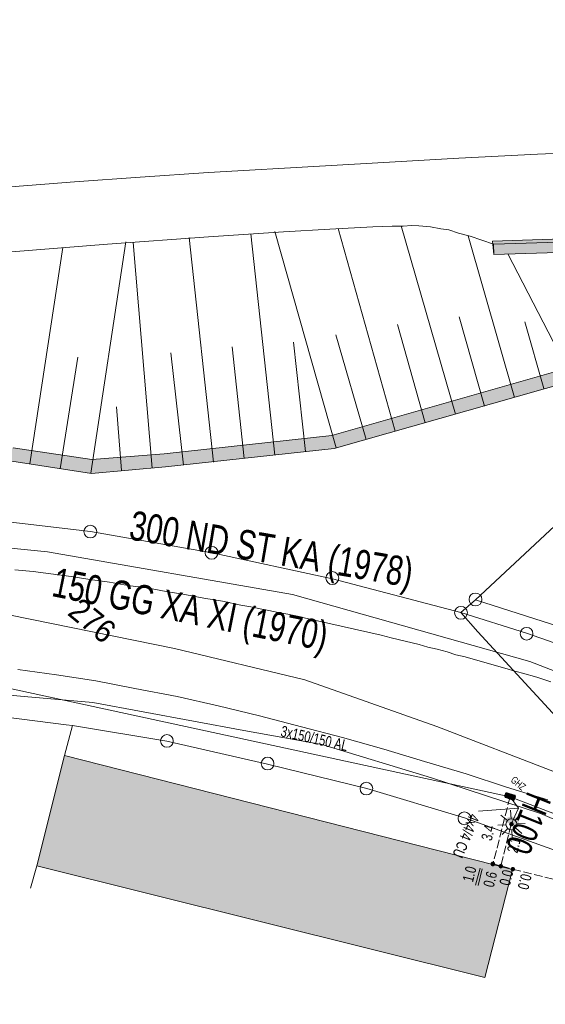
# Model space of a CAD drawing. Header units: metres. Extents: x -740 to 758, y -633 to 854.
# Tile 6 of 256: x -416 to -391, y -214 to -166. Entities that reach past the tile are written whole.
import ezdxf

# ---------------------------------------------------------------- set-up
doc = ezdxf.new("R2010")
doc.units = ezdxf.units.M
doc.header["$MEASUREMENT"] = 0
doc.linetypes.add('416_125', pattern=[0.5408, 0.416, -0.1248])
for name, color, linetype in [('Gas.LOVION', 7, 'Continuous'), ('Gis.LOVION', 7, 'Continuous'), ('Grundkarte.LOVION', 7, 'Continuous'), ('Grundkarte_Text.LOVION', 7, 'Continuous'), ('Strom.LOVION', 7, 'Continuous'), ('StromBemass.LOVION', 7, 'Continuous'), ('Telko.LOVION', 7, 'Continuous'), ('Wasser.LOVION', 7, 'Continuous')]:
    doc.layers.add(name, color=color, linetype=linetype)
doc.styles.add('ERSTELLTER_STIL_1', font='arial.ttf')

msp = doc.modelspace()

# ---------------------------------------------------------------- hatches: boundary and pattern name
at = {"layer": 'Grundkarte.LOVION', "linetype": 'Continuous', "lineweight": 18}
for points in [[(-393.167, -177.019), (-378.081, -176.549), (-375.578, -176.452), (-374.161, -176.432), (-371.568, -176.355), (-369.299, -176.281), (-360.96, -176.028), (-353.472, -175.828), (-353.503, -175.21), (-360.964, -175.378), (-369.304, -175.632), (-371.604, -175.679), (-374.198, -175.755), (-375.582, -175.802), (-376.083, -175.821), (-378.117, -175.873), (-393.23, -176.375)], [(-378.431, -175.992), (-379.565, -176.783), (-381.974, -178.141), (-384.562, -179.783), (-387.162, -181.309), (-389.582, -182.55), (-401.054, -185.829), (-409.214, -186.716), (-412.733, -187.001), (-416.572, -186.43), (-420.868, -186.023), (-424.502, -185.728), (-430.488, -185.87), (-430.605, -185.881), (-432.874, -185.955), (-436.603, -185.906), (-440.634, -186.093), (-442.167, -186.125), (-441.396, -186.759), (-440.597, -186.769), (-436.598, -186.556), (-432.869, -186.605), (-430.601, -186.531), (-430.484, -186.52), (-424.556, -186.383), (-420.922, -186.678), (-416.626, -187.086), (-412.755, -187.683), (-409.151, -187.36), (-400.933, -186.468), (-389.344, -183.177), (-386.87, -181.871), (-384.244, -180.314), (-381.624, -178.698), (-379.247, -177.313), (-378.081, -176.549)], [(-415.411, -206.769), (-393.599, -212.203), (-392.25, -206.958), (-414.073, -201.407)]]:
    msp.add_hatch(color=254, dxfattribs=at).paths.add_polyline_path(points)
at = {"layer": 'Strom.LOVION', "linetype": 'Continuous', "lineweight": 13}
for points in [[(-392.16, -203.343), (-392.512, -203.215), (-392.571, -203.221), (-392.597, -203.253), (-392.644, -203.376), (-392.628, -203.389), (-392.623, -203.448), (-392.593, -203.445), (-392.241, -203.573), (-392.225, -203.586), (-392.196, -203.583), (-392.156, -203.535), (-392.109, -203.412), (-392.125, -203.399), (-392.131, -203.341)], [(-392.657, -204.604), (-391.963, -204.905), (-391.966, -204.876), (-391.939, -204.844), (-391.942, -204.815), (-391.929, -204.799), (-391.94, -204.682), (-391.957, -204.668), (-391.965, -204.581), (-391.997, -204.554), (-392, -204.525), (-392.129, -204.419), (-392.158, -204.422), (-392.19, -204.396), (-392.219, -204.399), (-392.252, -204.372), (-392.398, -204.386), (-392.411, -204.402), (-392.47, -204.408), (-392.483, -204.424), (-392.512, -204.427), (-392.565, -204.491), (-392.594, -204.494), (-392.607, -204.51), (-392.605, -204.54)]]:
    msp.add_hatch(color=7, dxfattribs=at).paths.add_polyline_path(points)
at = {"layer": 'StromBemass.LOVION', "linetype": 'Continuous', "lineweight": 13}
for points in [[(-392.3, -203.461), (-392.293, -203.451), (-392.287, -203.44), (-392.283, -203.429), (-392.28, -203.417), (-392.278, -203.405), (-392.278, -203.393), (-392.28, -203.381), (-392.283, -203.369), (-392.287, -203.358), (-392.293, -203.347), (-392.301, -203.338), (-392.309, -203.329), (-392.318, -203.321), (-392.329, -203.315), (-392.34, -203.309), (-392.351, -203.306), (-392.363, -203.303), (-392.375, -203.303), (-392.387, -203.304), (-392.399, -203.306), (-392.411, -203.31), (-392.422, -203.315), (-392.432, -203.321), (-392.441, -203.329), (-392.45, -203.338), (-392.457, -203.348), (-392.462, -203.359), (-392.467, -203.37), (-392.47, -203.382), (-392.471, -203.394), (-392.471, -203.406), (-392.47, -203.418), (-392.467, -203.43), (-392.462, -203.441), (-392.456, -203.451), (-392.449, -203.461), (-392.441, -203.47), (-392.431, -203.478), (-392.421, -203.484), (-392.41, -203.489), (-392.399, -203.493), (-392.387, -203.495), (-392.375, -203.496), (-392.362, -203.495), (-392.35, -203.493), (-392.339, -203.489), (-392.328, -203.484), (-392.318, -203.477), (-392.308, -203.47)], [(-392.329, -203.444), (-392.324, -203.437), (-392.321, -203.431), (-392.318, -203.424), (-392.316, -203.416), (-392.315, -203.408), (-392.315, -203.401), (-392.316, -203.393), (-392.318, -203.386), (-392.321, -203.379), (-392.325, -203.372), (-392.329, -203.366), (-392.335, -203.36), (-392.34, -203.355), (-392.347, -203.351), (-392.354, -203.348), (-392.361, -203.345), (-392.369, -203.344), (-392.376, -203.344), (-392.384, -203.344), (-392.392, -203.346), (-392.399, -203.348), (-392.406, -203.351), (-392.412, -203.355), (-392.418, -203.36), (-392.424, -203.366), (-392.428, -203.372), (-392.432, -203.379), (-392.434, -203.386), (-392.436, -203.394), (-392.437, -203.401), (-392.437, -203.409), (-392.436, -203.416), (-392.434, -203.424), (-392.432, -203.431), (-392.428, -203.438), (-392.423, -203.444), (-392.418, -203.45), (-392.412, -203.454), (-392.406, -203.459), (-392.399, -203.462), (-392.391, -203.464), (-392.384, -203.466), (-392.376, -203.466), (-392.368, -203.465), (-392.361, -203.464), (-392.354, -203.462), (-392.347, -203.458), (-392.34, -203.454), (-392.334, -203.449)], [(-392.235, -204.806), (-392.228, -204.797), (-392.223, -204.787), (-392.219, -204.776), (-392.216, -204.765), (-392.214, -204.754), (-392.214, -204.742), (-392.216, -204.731), (-392.219, -204.719), (-392.223, -204.709), (-392.229, -204.699), (-392.235, -204.689), (-392.243, -204.681), (-392.252, -204.674), (-392.262, -204.668), (-392.272, -204.663), (-392.283, -204.659), (-392.295, -204.657), (-392.306, -204.656), (-392.318, -204.657), (-392.329, -204.659), (-392.34, -204.663), (-392.35, -204.668), (-392.36, -204.674), (-392.369, -204.681), (-392.377, -204.69), (-392.383, -204.699), (-392.389, -204.709), (-392.393, -204.72), (-392.396, -204.731), (-392.397, -204.743), (-392.397, -204.754), (-392.396, -204.765), (-392.393, -204.777), (-392.389, -204.787), (-392.383, -204.797), (-392.376, -204.807), (-392.368, -204.815), (-392.359, -204.822), (-392.35, -204.828), (-392.339, -204.833), (-392.328, -204.837), (-392.317, -204.839), (-392.306, -204.84), (-392.294, -204.839), (-392.283, -204.837), (-392.272, -204.833), (-392.261, -204.828), (-392.252, -204.822), (-392.243, -204.815)], [(-392.268, -204.793), (-392.263, -204.787), (-392.259, -204.78), (-392.257, -204.773), (-392.255, -204.765), (-392.254, -204.758), (-392.254, -204.75), (-392.255, -204.743), (-392.257, -204.735), (-392.26, -204.728), (-392.263, -204.721), (-392.268, -204.715), (-392.273, -204.71), (-392.279, -204.705), (-392.285, -204.701), (-392.292, -204.697), (-392.3, -204.695), (-392.307, -204.694), (-392.315, -204.693), (-392.322, -204.694), (-392.33, -204.695), (-392.337, -204.698), (-392.344, -204.701), (-392.351, -204.705), (-392.357, -204.71), (-392.362, -204.716), (-392.366, -204.722), (-392.37, -204.728), (-392.373, -204.736), (-392.375, -204.743), (-392.375, -204.751), (-392.375, -204.758), (-392.374, -204.766), (-392.373, -204.773), (-392.37, -204.78), (-392.366, -204.787), (-392.361, -204.793), (-392.356, -204.799), (-392.35, -204.804), (-392.344, -204.808), (-392.337, -204.811), (-392.33, -204.813), (-392.322, -204.815), (-392.314, -204.815), (-392.307, -204.815), (-392.299, -204.813), (-392.292, -204.811), (-392.285, -204.808), (-392.279, -204.803), (-392.273, -204.798)], [(-393.146, -206.746), (-393.139, -206.737), (-393.133, -206.726), (-393.129, -206.716), (-393.126, -206.704), (-393.125, -206.693), (-393.125, -206.681), (-393.126, -206.67), (-393.129, -206.659), (-393.133, -206.648), (-393.139, -206.638), (-393.146, -206.629), (-393.154, -206.62), (-393.163, -206.613), (-393.173, -206.607), (-393.183, -206.602), (-393.194, -206.598), (-393.205, -206.596), (-393.217, -206.596), (-393.228, -206.596), (-393.24, -206.599), (-393.251, -206.602), (-393.261, -206.607), (-393.271, -206.613), (-393.28, -206.621), (-393.288, -206.629), (-393.294, -206.639), (-393.3, -206.649), (-393.304, -206.659), (-393.307, -206.671), (-393.308, -206.682), (-393.308, -206.694), (-393.307, -206.705), (-393.304, -206.716), (-393.3, -206.727), (-393.294, -206.737), (-393.287, -206.746), (-393.279, -206.755), (-393.27, -206.762), (-393.261, -206.768), (-393.25, -206.773), (-393.239, -206.777), (-393.228, -206.779), (-393.216, -206.779), (-393.205, -206.779), (-393.193, -206.777), (-393.182, -206.773), (-393.172, -206.768), (-393.162, -206.762), (-393.153, -206.754)], [(-393.167, -206.725), (-393.162, -206.718), (-393.159, -206.712), (-393.156, -206.704), (-393.154, -206.697), (-393.153, -206.689), (-393.153, -206.682), (-393.154, -206.674), (-393.156, -206.667), (-393.159, -206.66), (-393.163, -206.653), (-393.167, -206.647), (-393.172, -206.641), (-393.178, -206.636), (-393.185, -206.632), (-393.192, -206.629), (-393.199, -206.627), (-393.207, -206.625), (-393.214, -206.625), (-393.222, -206.625), (-393.229, -206.627), (-393.237, -206.629), (-393.244, -206.633), (-393.25, -206.637), (-393.256, -206.642), (-393.261, -206.647), (-393.266, -206.653), (-393.269, -206.66), (-393.272, -206.667), (-393.274, -206.675), (-393.275, -206.682), (-393.275, -206.69), (-393.274, -206.697), (-393.272, -206.705), (-393.269, -206.712), (-393.265, -206.719), (-393.261, -206.725), (-393.256, -206.73), (-393.25, -206.735), (-393.243, -206.739), (-393.236, -206.743), (-393.229, -206.745), (-393.221, -206.746), (-393.214, -206.747), (-393.206, -206.746), (-393.199, -206.745), (-393.191, -206.742), (-393.185, -206.739), (-393.178, -206.735), (-393.172, -206.73)], [(-393.167, -206.725), (-393.162, -206.718), (-393.159, -206.712), (-393.156, -206.704), (-393.154, -206.697), (-393.153, -206.689), (-393.153, -206.682), (-393.154, -206.674), (-393.156, -206.667), (-393.159, -206.66), (-393.163, -206.653), (-393.167, -206.647), (-393.172, -206.641), (-393.178, -206.636), (-393.185, -206.632), (-393.192, -206.629), (-393.199, -206.627), (-393.207, -206.625), (-393.214, -206.625), (-393.222, -206.625), (-393.229, -206.627), (-393.237, -206.629), (-393.244, -206.633), (-393.25, -206.637), (-393.256, -206.642), (-393.261, -206.647), (-393.266, -206.653), (-393.269, -206.66), (-393.272, -206.667), (-393.274, -206.675), (-393.275, -206.682), (-393.275, -206.69), (-393.274, -206.697), (-393.272, -206.705), (-393.269, -206.712), (-393.265, -206.719), (-393.261, -206.725), (-393.256, -206.73), (-393.25, -206.735), (-393.243, -206.739), (-393.236, -206.743), (-393.229, -206.745), (-393.221, -206.746), (-393.214, -206.747), (-393.206, -206.746), (-393.199, -206.745), (-393.191, -206.742), (-393.185, -206.739), (-393.178, -206.735), (-393.172, -206.73)], [(-392.752, -206.852), (-392.745, -206.842), (-392.74, -206.832), (-392.735, -206.82), (-392.732, -206.809), (-392.731, -206.797), (-392.731, -206.785), (-392.732, -206.773), (-392.735, -206.762), (-392.74, -206.751), (-392.746, -206.74), (-392.753, -206.731), (-392.761, -206.722), (-392.77, -206.715), (-392.78, -206.708), (-392.791, -206.703), (-392.802, -206.7), (-392.814, -206.697), (-392.826, -206.697), (-392.838, -206.698), (-392.849, -206.7), (-392.861, -206.704), (-392.871, -206.709), (-392.881, -206.715), (-392.89, -206.723), (-392.899, -206.731), (-392.905, -206.741), (-392.911, -206.751), (-392.916, -206.763), (-392.918, -206.774), (-392.92, -206.786), (-392.92, -206.798), (-392.918, -206.81), (-392.915, -206.821), (-392.911, -206.832), (-392.905, -206.842), (-392.898, -206.852), (-392.89, -206.861), (-392.881, -206.868), (-392.871, -206.875), (-392.86, -206.88), (-392.849, -206.883), (-392.837, -206.885), (-392.825, -206.886), (-392.813, -206.885), (-392.802, -206.883), (-392.79, -206.879), (-392.779, -206.874), (-392.769, -206.868), (-392.76, -206.86)], [(-392.783, -206.818), (-392.779, -206.812), (-392.775, -206.805), (-392.772, -206.798), (-392.77, -206.79), (-392.769, -206.782), (-392.769, -206.774), (-392.77, -206.767), (-392.772, -206.759), (-392.775, -206.752), (-392.779, -206.745), (-392.784, -206.739), (-392.789, -206.733), (-392.795, -206.728), (-392.802, -206.724), (-392.809, -206.72), (-392.816, -206.718), (-392.824, -206.717), (-392.832, -206.716), (-392.84, -206.717), (-392.847, -206.718), (-392.855, -206.721), (-392.862, -206.724), (-392.868, -206.728), (-392.874, -206.733), (-392.88, -206.739), (-392.884, -206.745), (-392.888, -206.752), (-392.891, -206.759), (-392.893, -206.767), (-392.894, -206.775), (-392.894, -206.783), (-392.893, -206.79), (-392.891, -206.798), (-392.888, -206.805), (-392.884, -206.812), (-392.879, -206.818), (-392.874, -206.824), (-392.868, -206.829), (-392.861, -206.833), (-392.854, -206.836), (-392.847, -206.839), (-392.839, -206.84), (-392.831, -206.841), (-392.823, -206.84), (-392.816, -206.839), (-392.808, -206.836), (-392.801, -206.833), (-392.795, -206.829), (-392.789, -206.824)], [(-392.783, -206.818), (-392.779, -206.812), (-392.775, -206.805), (-392.772, -206.798), (-392.77, -206.79), (-392.769, -206.782), (-392.769, -206.774), (-392.77, -206.767), (-392.772, -206.759), (-392.775, -206.752), (-392.779, -206.745), (-392.784, -206.739), (-392.789, -206.733), (-392.795, -206.728), (-392.802, -206.724), (-392.809, -206.72), (-392.816, -206.718), (-392.824, -206.717), (-392.832, -206.716), (-392.84, -206.717), (-392.847, -206.718), (-392.855, -206.721), (-392.862, -206.724), (-392.868, -206.728), (-392.874, -206.733), (-392.88, -206.739), (-392.884, -206.745), (-392.888, -206.752), (-392.891, -206.759), (-392.893, -206.767), (-392.894, -206.775), (-392.894, -206.783), (-392.893, -206.79), (-392.891, -206.798), (-392.888, -206.805), (-392.884, -206.812), (-392.879, -206.818), (-392.874, -206.824), (-392.868, -206.829), (-392.861, -206.833), (-392.854, -206.836), (-392.847, -206.839), (-392.839, -206.84), (-392.831, -206.841), (-392.823, -206.84), (-392.816, -206.839), (-392.808, -206.836), (-392.801, -206.833), (-392.795, -206.829), (-392.789, -206.824)], [(-392.174, -206.999), (-392.168, -206.99), (-392.162, -206.979), (-392.158, -206.969), (-392.155, -206.957), (-392.154, -206.946), (-392.154, -206.934), (-392.155, -206.923), (-392.158, -206.912), (-392.162, -206.901), (-392.168, -206.891), (-392.175, -206.881), (-392.183, -206.873), (-392.192, -206.866), (-392.201, -206.86), (-392.212, -206.855), (-392.223, -206.851), (-392.234, -206.849), (-392.246, -206.848), (-392.257, -206.849), (-392.269, -206.851), (-392.28, -206.855), (-392.29, -206.86), (-392.3, -206.866), (-392.309, -206.873), (-392.317, -206.882), (-392.324, -206.891), (-392.329, -206.901), (-392.333, -206.912), (-392.336, -206.923), (-392.338, -206.935), (-392.338, -206.947), (-392.336, -206.958), (-392.333, -206.969), (-392.329, -206.98), (-392.323, -206.99), (-392.317, -206.999), (-392.309, -207.008), (-392.3, -207.015), (-392.29, -207.021), (-392.279, -207.026), (-392.268, -207.03), (-392.257, -207.032), (-392.245, -207.033), (-392.234, -207.032), (-392.222, -207.03), (-392.211, -207.026), (-392.201, -207.021), (-392.191, -207.015), (-392.182, -207.008)], [(-392.2, -206.971), (-392.195, -206.965), (-392.192, -206.958), (-392.189, -206.951), (-392.187, -206.944), (-392.186, -206.937), (-392.186, -206.929), (-392.187, -206.921), (-392.189, -206.914), (-392.192, -206.907), (-392.195, -206.9), (-392.2, -206.894), (-392.205, -206.889), (-392.211, -206.884), (-392.217, -206.88), (-392.224, -206.877), (-392.232, -206.874), (-392.239, -206.873), (-392.247, -206.872), (-392.254, -206.873), (-392.262, -206.874), (-392.269, -206.877), (-392.276, -206.88), (-392.282, -206.884), (-392.288, -206.889), (-392.293, -206.894), (-392.298, -206.901), (-392.301, -206.907), (-392.304, -206.914), (-392.306, -206.922), (-392.307, -206.929), (-392.307, -206.937), (-392.306, -206.944), (-392.304, -206.952), (-392.301, -206.959), (-392.297, -206.965), (-392.293, -206.972), (-392.288, -206.977), (-392.282, -206.982), (-392.275, -206.986), (-392.269, -206.989), (-392.261, -206.992), (-392.254, -206.993), (-392.246, -206.993), (-392.239, -206.993), (-392.231, -206.991), (-392.224, -206.989), (-392.217, -206.986), (-392.211, -206.982), (-392.205, -206.977)], [(-392.2, -206.971), (-392.195, -206.965), (-392.192, -206.958), (-392.189, -206.951), (-392.187, -206.944), (-392.186, -206.937), (-392.186, -206.929), (-392.187, -206.921), (-392.189, -206.914), (-392.192, -206.907), (-392.195, -206.9), (-392.2, -206.894), (-392.205, -206.889), (-392.211, -206.884), (-392.217, -206.88), (-392.224, -206.877), (-392.232, -206.874), (-392.239, -206.873), (-392.247, -206.872), (-392.254, -206.873), (-392.262, -206.874), (-392.269, -206.877), (-392.276, -206.88), (-392.282, -206.884), (-392.288, -206.889), (-392.293, -206.894), (-392.298, -206.901), (-392.301, -206.907), (-392.304, -206.914), (-392.306, -206.922), (-392.307, -206.929), (-392.307, -206.937), (-392.306, -206.944), (-392.304, -206.952), (-392.301, -206.959), (-392.297, -206.965), (-392.293, -206.972), (-392.288, -206.977), (-392.282, -206.982), (-392.275, -206.986), (-392.269, -206.989), (-392.261, -206.992), (-392.254, -206.993), (-392.246, -206.993), (-392.239, -206.993), (-392.231, -206.991), (-392.224, -206.989), (-392.217, -206.986), (-392.211, -206.982), (-392.205, -206.977)]]:
    msp.add_hatch(color=7, dxfattribs=at).paths.add_polyline_path(points)

# ---------------------------------------------------------------- linework, layer by layer
at = {"layer": 'Gas.LOVION', "color": 5, "linetype": 'Continuous', "lineweight": 18}
msp.add_lwpolyline([(-437.073, -190.311), (-426.788, -190.311), (-414.894, -191.498), (-402.973, -193.568), (-391.408, -196.827), (-382.73, -200.19), (-381.914, -200.672), (-372.815, -205.915), (-370.392, -207.422), (-358.486, -215.538), (-352.518, -220.201), (-346.387, -225.616), (-341.085, -230.728), (-332.608, -239.283), (-329.468, -242.834), (-323.923, -249.518), (-322.297, -251.339), (-319.784, -254.67), (-318.528, -256.778), (-312.004, -268.037), (-306.107, -281.041)], dxfattribs=at)
at = {"layer": 'Gis.LOVION', "color": 44, "linetype": 'Continuous', "lineweight": 18}
for points in [[(-392.355, -204.072), (-392.315, -204.482)], [(-392.498, -204.574), (-392.819, -204.309)], [(-392.13, -204.552), (-391.863, -204.26)], [(-392.978, -204.798), (-392.582, -204.774)], [(-392.757, -205.249), (-392.49, -204.957)], [(-392.292, -205.012), (-392.282, -205.424)], [(-392.109, -204.92), (-391.801, -205.2)], [(-392.039, -204.736), (-391.642, -204.712)]]:
    msp.add_lwpolyline(points, dxfattribs=at)
msp.add_circle((-392.311, -204.754), 0.268, dxfattribs=at)
at = {"layer": 'Grundkarte.LOVION', "color": 8, "linetype": 'Continuous', "lineweight": 18}
for points in [[(-345.917, -171.483), (-353.444, -171.273), (-357.744, -171.132), (-362.032, -171.108), (-364.157, -171.138), (-366.223, -171.163), (-370.377, -171.303), (-381.272, -171.718), (-386.688, -171.952), (-391.043, -172.141), (-394.866, -172.338), (-398.247, -172.521), (-401.362, -172.707), (-407.065, -173.028), (-410.381, -173.264), (-413.581, -173.488), (-416.69, -173.733)], [(-393.187, -176.518), (-360.979, -175.527), (-353.491, -175.327)], [(-314.588, -181.454), (-348.93, -180.26), (-355.631, -181.861), (-369.85, -176.69), (-375.599, -176.543), (-388.756, -188.883), (-394.065, -193.835), (-394.775, -194.437), (-401.023, -192.801), (-406.88, -191.542), (-412.805, -190.495), (-419.74, -189.696)], [(-438.536, -189.11), (-433.727, -189.024), (-426.737, -189.168), (-419.74, -189.696), (-412.805, -190.495), (-406.88, -191.542), (-401.023, -192.801), (-394.775, -194.437), (-391.572, -195.454), (-386.889, -197.094), (-381.418, -199.545), (-371.962, -205.27), (-364.715, -210.473), (-356.181, -216.141), (-353.542, -218.04), (-348.778, -221.417), (-345.345, -224.184)], [(-419.74, -189.696), (-412.805, -190.495), (-406.88, -191.542), (-401.023, -192.801), (-394.775, -194.437), (-393.943, -195.39), (-388.389, -201.408)], [(-390.395, -197.821), (-391.067, -197.591), (-391.766, -197.394), (-392.252, -197.264), (-392.465, -197.196), (-394.563, -196.603), (-395.016, -196.5), (-395.443, -196.364), (-395.929, -196.234), (-396.382, -196.131), (-396.809, -195.995), (-398.17, -195.685), (-398.655, -195.555), (-403.19, -194.521), (-403.67, -194.449), (-404.123, -194.346), (-404.544, -194.269), (-404.998, -194.165), (-405.478, -194.094), (-406.385, -193.887), (-407.286, -193.739), (-408.219, -193.564), (-409.12, -193.416), (-410.054, -193.241), (-410.981, -193.125), (-411.882, -192.976), (-412.842, -192.834), (-413.743, -192.686), (-415.599, -192.453), (-416.494, -192.363)], [(-346.04, -234.006), (-352.079, -228.774), (-355.542, -226.304), (-358.651, -224.126), (-367.019, -218.648), (-372.402, -214.978), (-377.703, -210.945), (-382.55, -207.015), (-388.389, -201.408), (-393.943, -195.39), (-394.775, -194.437), (-391.572, -195.454), (-386.889, -197.094), (-381.418, -199.545), (-371.962, -205.27), (-364.715, -210.473), (-356.181, -216.141), (-353.542, -218.04), (-348.778, -221.417), (-345.345, -224.184)], [(-390.542, -203.569), (-392.554, -202.939), (-394.508, -202.302), (-396.547, -201.703), (-398.527, -201.099), (-400.534, -200.527), (-402.535, -200.013), (-404.568, -199.473), (-406.595, -198.991), (-408.59, -198.536), (-410.638, -198.145), (-412.537, -197.769), (-414.456, -197.484), (-416.344, -197.225)], [(-389.939, -206.111), (-394.595, -204.439), (-399.345, -203.011), (-404.189, -201.83), (-409.087, -200.713), (-413.683, -199.95), (-413.982, -199.92), (-419.969, -199.146)], [(-389.939, -206.111), (-394.595, -204.439), (-399.345, -203.011), (-404.189, -201.83), (-409.087, -200.713), (-413.683, -199.95), (-413.982, -199.92), (-419.969, -199.146)], [(-419.969, -199.146), (-413.982, -199.92), (-413.683, -199.95), (-414.073, -201.407), (-415.411, -206.769), (-415.717, -207.863)], [(-415.717, -207.863), (-415.411, -206.769), (-414.073, -201.407), (-413.683, -199.95), (-409.087, -200.713), (-404.189, -201.83), (-399.345, -203.011), (-394.595, -204.439), (-389.939, -206.111)]]:
    msp.add_lwpolyline(points, dxfattribs=at)
at = {"layer": 'Grundkarte.LOVION', "color": 253, "linetype": 'Continuous', "lineweight": 18}
for points in [[(-416.69, -173.733), (-413.581, -173.488), (-410.381, -173.264), (-407.065, -173.028), (-401.362, -172.707), (-398.247, -172.521), (-394.866, -172.338), (-391.043, -172.141), (-386.688, -171.952), (-381.272, -171.718), (-370.377, -171.303), (-366.223, -171.163), (-364.157, -171.138), (-362.032, -171.108), (-357.744, -171.132), (-353.444, -171.273), (-345.917, -171.483)], [(-416.69, -173.733), (-413.581, -173.488), (-410.381, -173.264), (-407.065, -173.028), (-401.362, -172.707), (-398.247, -172.521), (-394.866, -172.338), (-391.043, -172.141), (-386.688, -171.952), (-381.272, -171.718), (-370.377, -171.303), (-366.223, -171.163), (-364.157, -171.138), (-362.032, -171.108), (-357.744, -171.132), (-353.444, -171.273), (-345.917, -171.483)], [(-238.874, -199.204), (-245.995, -196.205), (-314.588, -181.454), (-348.93, -180.26), (-355.631, -181.861), (-369.85, -176.69), (-375.599, -176.543), (-388.756, -188.883), (-394.065, -193.835), (-394.775, -194.437), (-401.023, -192.801), (-406.88, -191.542), (-412.805, -190.495), (-419.74, -189.696), (-426.737, -189.168), (-433.727, -189.024), (-438.536, -189.11)], [(-238.874, -199.204), (-245.995, -196.205), (-314.588, -181.454), (-348.93, -180.26), (-355.631, -181.861), (-369.85, -176.69), (-375.599, -176.543), (-388.756, -188.883), (-394.065, -193.835), (-394.775, -194.437), (-401.023, -192.801), (-406.88, -191.542), (-412.805, -190.495), (-419.74, -189.696), (-426.737, -189.168), (-433.727, -189.024), (-438.536, -189.11)], [(-415.717, -207.863), (-415.411, -206.769), (-414.073, -201.407), (-413.683, -199.95), (-409.087, -200.713), (-404.189, -201.83), (-399.345, -203.011), (-394.595, -204.439), (-389.939, -206.111), (-384.488, -208.652), (-384.334, -210.233), (-384.841, -211.701), (-395.663, -224.346)]]:
    msp.add_lwpolyline(points, dxfattribs=at)
at = {"layer": 'Grundkarte.LOVION', "color": 7, "linetype": 'Continuous', "lineweight": 13}
msp.add_lwpolyline([(-393.167, -177.019), (-393.23, -176.375), (-378.117, -175.873), (-376.083, -175.821), (-375.582, -175.802), (-374.198, -175.755), (-371.604, -175.679), (-369.304, -175.632), (-360.964, -175.378), (-353.503, -175.21), (-353.472, -175.828), (-360.96, -176.028), (-369.299, -176.281), (-371.568, -176.355), (-374.161, -176.432), (-375.578, -176.452), (-378.081, -176.549)], close=True, dxfattribs=at)
for points in [[(-378.081, -176.549), (-393.167, -177.019), (-393.187, -176.518), (-394.319, -176.127), (-394.895, -175.976), (-395.354, -175.814), (-395.743, -175.763), (-396.255, -175.666), (-396.82, -175.632), (-397.177, -175.608), (-397.587, -175.648), (-398.12, -175.641), (-399.062, -175.674), (-401.149, -175.79), (-403.412, -175.922), (-407.054, -176.16), (-411.984, -176.524), (-416.237, -176.851), (-424.771, -177.538)], [(-397.972, -185.617), (-400.739, -175.75)], [(-395.037, -184.798), (-397.678, -175.627)], [(-416.572, -186.43), (-412.733, -187.001), (-409.214, -186.716), (-401.054, -185.829), (-389.582, -182.55), (-387.162, -181.309), (-384.562, -179.783), (-381.974, -178.141), (-379.565, -176.783), (-378.431, -175.992), (-378.081, -176.549), (-379.247, -177.313), (-381.624, -178.698), (-384.244, -180.314), (-386.87, -181.871), (-389.344, -183.177), (-400.933, -186.468), (-409.151, -187.36), (-412.755, -187.683), (-416.626, -187.086)], [(-406.809, -187.131), (-407.996, -176.193)], [(-403.828, -186.78), (-404.999, -176.018)], [(-400.848, -186.43), (-403.828, -175.904)], [(-392.161, -183.984), (-394.409, -176.106)], [(-415.757, -187.208), (-414.156, -176.677)], [(-412.787, -187.656), (-411.079, -176.406)], [(-409.795, -187.423), (-410.722, -176.43)], [(-389.285, -183.171), (-392.491, -176.982)], [(-393.628, -184.394), (-394.851, -180.051)], [(-396.505, -185.207), (-397.858, -180.433)], [(-390.726, -183.549), (-391.664, -180.301)], [(-399.381, -186.02), (-400.853, -180.933)], [(-405.319, -186.956), (-405.91, -181.516)], [(-402.338, -186.605), (-402.918, -181.283)], [(-414.285, -187.448), (-413.427, -182.015)], [(-408.273, -187.274), (-408.896, -181.808)], [(-416.626, -187.086), (-412.755, -187.683), (-409.151, -187.36), (-400.933, -186.468), (-389.344, -183.177)], [(-411.291, -187.539), (-411.536, -184.431)]]:
    msp.add_lwpolyline(points, dxfattribs=at)
at = {"layer": 'Grundkarte.LOVION', "color": 253, "linetype": 'Continuous', "lineweight": 18}
msp.add_lwpolyline([(-391.572, -195.454), (-394.775, -194.437), (-394.065, -193.835), (-388.756, -188.883), (-375.599, -176.543), (-369.85, -176.69), (-355.631, -181.861), (-348.93, -180.26), (-348.635, -184.487), (-338.363, -215.492), (-338.238, -215.864), (-353.542, -218.04), (-356.181, -216.141), (-364.715, -210.473), (-371.962, -205.27), (-381.418, -199.545), (-386.889, -197.094)], close=True, dxfattribs=at)
at = {"layer": 'Grundkarte.LOVION', "color": 8, "linetype": 'Continuous', "lineweight": 18}
for points in [[(-394.065, -193.835), (-388.756, -188.883), (-386.377, -191.754), (-382.707, -195.74), (-380.122, -198.295)], [(-394.775, -194.437), (-394.065, -193.835), (-380.122, -198.295), (-378.664, -199.6), (-373.768, -203.732), (-371.962, -205.27), (-381.418, -199.545), (-386.889, -197.094), (-391.572, -195.454)], [(-415.411, -206.769), (-414.073, -201.407), (-392.25, -206.958), (-393.599, -212.203)]]:
    msp.add_lwpolyline(points, close=True, dxfattribs=at)
at = {"layer": 'Grundkarte.LOVION', "color": 9, "linetype": 'Continuous', "lineweight": 18}
for centre, radius in [((-412.814, -190.506), 0.311), ((-406.91, -191.537), 0.312), ((-401.03, -192.77), 0.313), ((-394.06, -193.811), 0.313), ((-394.767, -194.46), 0.314), ((-391.571, -195.477), 0.31), ((-409.081, -200.694), 0.31), ((-404.182, -201.797), 0.312), ((-399.369, -203.014), 0.311), ((-394.598, -204.465), 0.312)]:
    msp.add_circle(centre, radius, dxfattribs=at)
at = {"layer": 'Strom.LOVION', "color": 150, "linetype": 'Continuous', "lineweight": 18}
for points in [[(-364.503, -220.043), (-373.945, -213.252), (-377.846, -209.939), (-378.136, -209.539), (-378.34, -208.967), (-379.685, -207.754), (-380.542, -206.996), (-387.172, -205.235), (-388.613, -204.859), (-392.375, -203.409), (-423.626, -196.652)], [(-392.375, -203.409), (-391.967, -203.96), (-392.318, -204.748)]]:
    msp.add_lwpolyline(points, dxfattribs=at)
at = {"layer": 'Strom.LOVION', "color": 7, "linetype": 'Continuous', "lineweight": 13}
msp.add_lwpolyline([(-392.16, -203.343), (-392.131, -203.341), (-392.125, -203.399), (-392.109, -203.412), (-392.156, -203.535), (-392.196, -203.583), (-392.225, -203.586), (-392.241, -203.573), (-392.593, -203.445), (-392.623, -203.448), (-392.628, -203.389), (-392.644, -203.376), (-392.597, -203.253), (-392.571, -203.221), (-392.512, -203.215)], close=True, dxfattribs=at)
msp.add_lwpolyline([(-393.918, -204.106), (-391.967, -203.96)], dxfattribs=at)
at = {"layer": 'StromBemass.LOVION', "color": 7, "linetype": '416_125', "lineweight": 13}
for points in [[(-392.375, -203.409), (-393.208, -206.682), (-392.829, -206.778)], [(-392.318, -204.748), (-392.829, -206.778), (-392.253, -206.929), (-388.374, -207.909), (-388.28, -207.959), (-387.888, -208.039), (-387.172, -205.235)]]:
    msp.add_lwpolyline(points, dxfattribs=at)
at = {"layer": 'StromBemass.LOVION', "color": 7, "linetype": 'Continuous', "lineweight": 13}
for points in [[(-394.053, -207.711), (-393.838, -206.892)], [(-393.933, -207.729), (-393.731, -206.926)]]:
    msp.add_lwpolyline(points, dxfattribs=at)
for centre, radius in [((-392.375, -203.399), 0.0967), ((-392.376, -203.405), 0.0612), ((-392.306, -204.748), 0.0916), ((-392.315, -204.754), 0.0609), ((-393.217, -206.688), 0.092), ((-393.214, -206.686), 0.0609), ((-393.214, -206.686), 0.0609), ((-392.825, -206.791), 0.0947), ((-392.831, -206.778), 0.0623), ((-392.831, -206.778), 0.0623), ((-392.246, -206.94), 0.0922), ((-392.246, -206.933), 0.0605), ((-392.246, -206.933), 0.0605)]:
    msp.add_circle(centre, radius, dxfattribs=at)
at = {"layer": 'Telko.LOVION', "color": 1, "linetype": 'Continuous', "lineweight": 18}
msp.add_lwpolyline([(-272.017, -137.421), (-318.169, -206.188), (-318.486, -206.574), (-318.986, -206.755), (-339.508, -221.766), (-340.587, -222.818), (-341.586, -223.935), (-343.042, -225.215), (-343.63, -225.701), (-344.275, -225.306), (-346.749, -224.189), (-359.461, -218.56), (-368.58, -214.323), (-378.612, -209.955), (-387.807, -205.548), (-390.892, -204.224), (-396.203, -202.497), (-401.549, -200.877), (-405.34, -200.184), (-412.684, -198.833), (-416.039, -198.526), (-422.779, -197.914), (-428.171, -197.628)], dxfattribs=at)
at = {"layer": 'Wasser.LOVION', "color": 150, "linetype": 'Continuous', "lineweight": 18}
msp.add_lwpolyline([(-432.542, -194.036), (-423.01, -194.035), (-417.761, -194.364), (-408.715, -196.199), (-402.374, -197.722), (-395.946, -199.99), (-390.218, -202.193), (-389.449, -202.502), (-387.661, -203.11), (-386.15, -203.598), (-384.498, -204.176), (-382.77, -204.76), (-376.978, -209.898), (-375.131, -211.55), (-361.484, -221.152), (-350.648, -229.195), (-349.817, -229.69), (-347.545, -231.611), (-344.059, -234.315)], dxfattribs=at)

# ---------------------------------------------------------------- texts
at = {"layer": 'Gas.LOVION', "color": 5, "linetype": 'Continuous', "lineweight": 18, "insert": (-411.051, -191.298), "char_height": 1.42279, "attachment_point": 7, "rotation": 350.2742, "style": 'ERSTELLTER_STIL_1'}
msp.add_mtext('{\\A1;\\W0.72102x;300 ND ST KA (1978)}', dxfattribs=at)
at = {"layer": 'Grundkarte_Text.LOVION', "color": 7, "linetype": 'Continuous', "lineweight": 13, "insert": (-413.985, -194.539), "char_height": 1.12431, "attachment_point": 7, "rotation": 320.5837, "style": 'ERSTELLTER_STIL_1'}
msp.add_mtext('{\\A1;\\W0.89450x;276}', dxfattribs=at)
at = {"layer": 'Strom.LOVION', "color": 150, "linetype": 'Continuous', "lineweight": 18, "attachment_point": 7, "style": 'ERSTELLTER_STIL_1'}
for s, insert, char_height, rotation in [('{\\A1;\\W0.72203x;3x150/150 AL}', (-403.582, -200.471), 0.53355, 347.2453), ('{\\A1;\\W0.71559x;4x4/4 CU}', (-394.346, -204.187), 0.53354, 247.306)]:
    msp.add_mtext(s, dxfattribs=dict(at, insert=insert, char_height=char_height, rotation=rotation))
at = {"layer": 'Strom.LOVION', "color": 7, "linetype": 'Continuous', "lineweight": 13, "insert": (-392.381, -202.662), "char_height": 0.35569, "attachment_point": 7, "rotation": 320.5828, "style": 'ERSTELLTER_STIL_1'}
msp.add_mtext('{\\A1;\\W0.71561x;GHZ}', dxfattribs=at)
at = {"layer": 'StromBemass.LOVION', "color": 7, "linetype": 'Continuous', "lineweight": 13, "attachment_point": 7, "style": 'ERSTELLTER_STIL_1'}
for s, insert, char_height, rotation in [('{\\A1;\\W0.71558x;3.4}', (-393.27, -205.591), 0.53354, 75.7166), ('{\\A1;\\W0.71558x;2.1}', (-392.021, -206.186), 0.53354, 75.7166), ('{\\A1;\\W0.71556x;1.0}', (-394.179, -207.601), 0.53355, 75.714), ('{\\A1;\\W0.71557x;0.0}', (-392.385, -207.776), 0.53355, 75.7139), ('{\\A1;\\W0.71557x;0.6}', (-393.17, -207.859), 0.53355, 75.7139), ('{\\A1;\\W0.71560x;0.0}', (-391.844, -207.125), 0.53355, 256.2441)]:
    msp.add_mtext(s, dxfattribs=dict(at, insert=insert, char_height=char_height, rotation=rotation))
at = {"layer": 'Wasser.LOVION', "color": 150, "linetype": 'Continuous', "lineweight": 18, "insert": (-414.833, -194.055), "char_height": 1.42279, "attachment_point": 7, "rotation": 348.6069, "style": 'ERSTELLTER_STIL_1'}
msp.add_mtext('{\\A1;\\W0.71977x;150 GG XA XI (1970)}', dxfattribs=at)
at = {"layer": 'Wasser.LOVION', "color": 7, "linetype": 'Continuous', "lineweight": 13, "insert": (-391.525, -203.097), "char_height": 1.24491, "attachment_point": 7, "rotation": 248.2475, "style": 'ERSTELLTER_STIL_1'}
msp.add_mtext('{\\A1;\\W0.71562x;H100}', dxfattribs=at)

doc.saveas('drawing.dxf')
